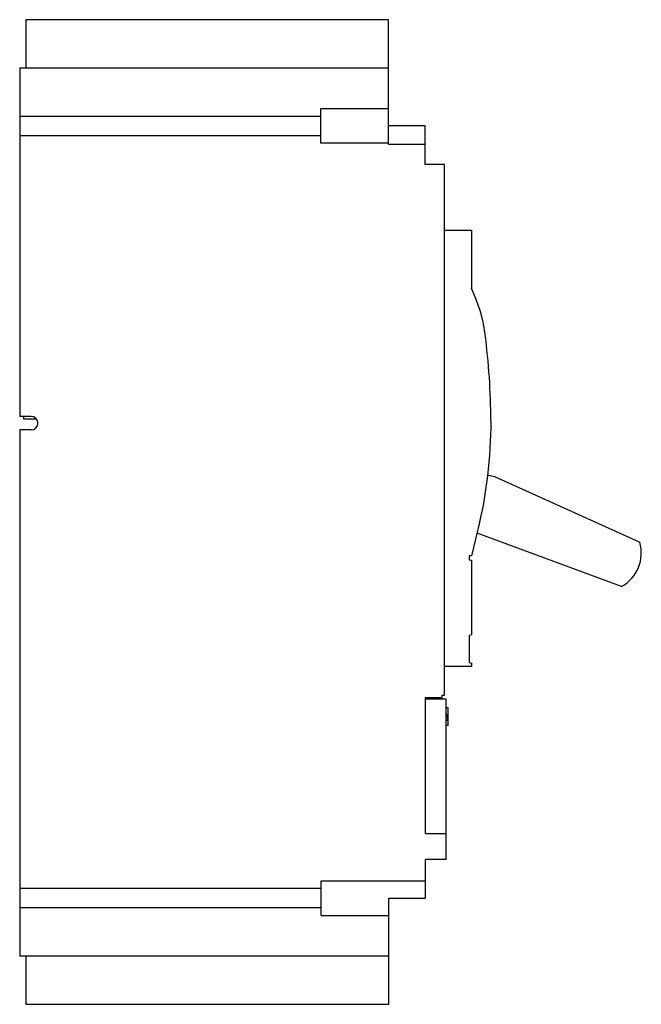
# Model space of a CAD drawing. Header units: millimetres. Extents: x 30 to 191, y 25 to 280.
import ezdxf

# ---------------------------------------------------------------- set-up
doc = ezdxf.new("R2010")
doc.units = ezdxf.units.MM
doc.header["$LTSCALE"] = 19.796437
doc.layers.get('0').update_dxf_attribs({"linetype": 'CONTINUOUS'})

msp = doc.modelspace()

# ---------------------------------------------------------------- linework, layer by layer
at = {"color": 7, "linetype": 'Continuous'}
for p, q in [((31.37, 279.72), (31.37, 267.22)), ((125.37, 279.72), (31.37, 279.72)), ((125.37, 247.47), (125.37, 279.72)), ((29.87, 267.22), (29.87, 176.97)), ((29.87, 267.22), (125.37, 267.22)), ((107.87, 247.72), (107.87, 256.72)), ((107.87, 256.72), (125.37, 256.72)), ((29.87, 254.76), (107.87, 254.76)), ((134.87, 252.22), (125.37, 252.22)), ((134.87, 242.22), (134.87, 252.22)), ((107.87, 249.67), (29.87, 249.67)), ((125.37, 247.72), (107.87, 247.72)), ((125.37, 247.47), (134.87, 247.47)), ((29.81, 243), (29.81, 184.72)), ((29.81, 243), (29.87, 243)), ((139.87, 242.22), (134.87, 242.22)), ((139.87, 104.82), (139.87, 242.22)), ((29.81, 236.22), (29.87, 236.22)), ((139.87, 225.22), (146.87, 225.22)), ((146.87, 225.22), (146.87, 210.08)), ((29.81, 199.82), (29.87, 199.82)), ((29.81, 195.62), (29.87, 195.62)), ((29.81, 184.72), (29.87, 184.72)), ((32.79, 176.97), (29.87, 176.97)), ((30.87, 176.22), (30.87, 176.97)), ((34.13, 176.22), (30.87, 176.22)), ((29.87, 173.47), (29.87, 37.22)), ((32.79, 173.47), (29.87, 173.47)), ((29.81, 165.72), (29.81, 145.85)), ((29.81, 165.72), (29.87, 165.72)), ((150.95, 161.81), (152.81, 161.39)), ((152.81, 161.39), (190.48, 144.42)), ((29.81, 160.62), (29.87, 160.62)), ((29.81, 145.85), (29.87, 145.85)), ((148.44, 147.34), (146.87, 140.87)), ((185.78, 132.93), (148.3, 146.76)), ((146.87, 140.87), (146.27, 140.87)), ((146.27, 140.87), (146.27, 139.87)), ((146.27, 139.87), (146.87, 139.71)), ((146.87, 139.71), (146.87, 120.38)), ((146.87, 120.38), (146.27, 120.22)), ((146.27, 120.22), (146.27, 113.22)), ((146.87, 112.22), (139.87, 112.22)), ((146.27, 113.22), (146.87, 113.06)), ((146.87, 113.06), (146.87, 112.22)), ((139.27, 104.82), (139.87, 104.82)), ((139.27, 104.22), (139.27, 104.82)), ((134.92, 104.22), (139.27, 104.22)), ((134.92, 68.93), (134.92, 104.22)), ((140.32, 103.73), (134.92, 103.73)), ((140.32, 62.23), (140.32, 103.73)), ((140.82, 101.53), (140.32, 101.53)), ((140.82, 98.18), (140.32, 100.38)), ((140.82, 96.93), (140.82, 101.53)), ((140.82, 98.18), (140.32, 98.18)), ((140.82, 96.93), (140.32, 96.93)), ((134.92, 68.93), (140.32, 68.93)), ((140.32, 62.23), (134.92, 62.23)), ((134.92, 52.23), (134.92, 62.23)), ((107.92, 56.73), (134.92, 56.73)), ((107.92, 47.73), (107.92, 56.73)), ((29.87, 54.76), (107.92, 54.76)), ((125.42, 52.23), (134.92, 52.23)), ((125.42, 24.72), (125.42, 52.23)), ((107.92, 49.67), (29.87, 49.67)), ((107.92, 47.73), (125.42, 47.73)), ((125.42, 37.22), (29.87, 37.22)), ((31.37, 37.22), (31.37, 24.72)), ((31.37, 24.72), (125.42, 24.72))]:
    msp.add_line(p, q, dxfattribs=at)
for centre, radius, start, end in [((112.43, 193.35), 38.29, 7.538, 25.8964), ((-20.08, 175.82), 171.95, 0, 7.538), ((32.79, 175.22), 1.75, 270, 90), ((180.87, 141.64), 10, 299.4023, 16.1535)]:
    msp.add_arc(centre, radius, start, end, dxfattribs=at)
msp.add_open_spline([(151.87, 175.82), (151.87, 166.33), (150.73, 156.83), (148.44, 147.34)], degree=3, dxfattribs=at)

doc.saveas('drawing.dxf')
